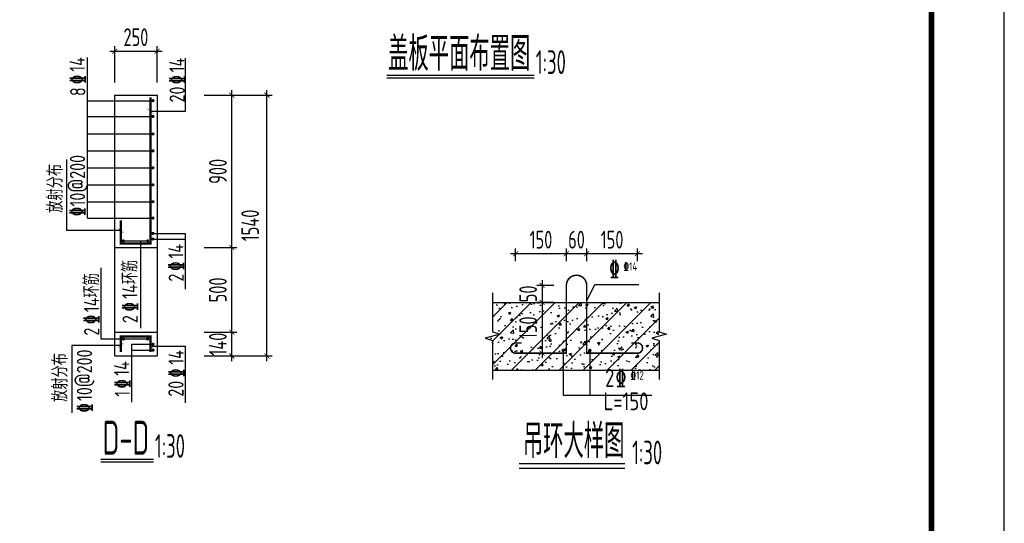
# Model space of a CAD drawing. Extents: x 1154951 to 1182252, y 3484725 to 3514600.
# Tile 7 of 55: x 1171363 to 1177180, y 3489174 to 3492147. Entities that reach past the tile are written whole.
import ezdxf
from ezdxf.enums import TextEntityAlignment as Align

# ---------------------------------------------------------------- set-up
doc = ezdxf.new("R2010")
doc.units = 0
doc.layers.get('0').update_dxf_attribs({"linetype": 'CONTINUOUS'})
doc.layers.get('Defpoints').update_dxf_attribs({"linetype": 'CONTINUOUS'})
for name, color, linetype in [('DIM', 4, 'CONTINUOUS'), ('GPSCOMMON', 7, 'CONTINUOUS'), ('HATCH', 251, 'CONTINUOUS'), ('REIN', 1, 'CONTINUOUS'), ('SBAR', 1, 'CONTINUOUS'), ('THIN', 7, 'CONTINUOUS'), ('普通线1', 7, 'CONTINUOUS')]:
    doc.layers.add(name, color=color, linetype=linetype)
doc.layers.add('标注', color=7, linetype='CONTINUOUS', lineweight=25)
doc.styles.add('gpshz', font='tssdeng.shx', dxfattribs={"width": 0.8, "height": 2.5, "bigfont": 'hztxt.shx'})
doc.styles.add('TSSD_Dimension', font='tssdeng.shx', dxfattribs={"width": 0.7, "bigfont": 'Hztxt.shx'})
doc.styles.add('TSSD_Rein', font='tssdeng.shx', dxfattribs={"width": 0.7, "bigfont": 'hztxt.shx'})
doc.styles.add('图签', font='txt', dxfattribs={"width": 0.66})
doc.dimstyles.new('TSSD_15_30', dxfattribs={"dimtxt": 105, "dimasz": 30, "dimexe": 30, "dimexo": 75, "dimgap": 30, "dimtad": 1, "dimdec": 0, "dimlfac": 0.5, "dimzin": 0, "dimdsep": 46, "dimtxsty": 'TSSD_Dimension', "dimblk": 'ARCHTICK', "dimblk1": 'ARCHTICK', "dimblk2": 'ARCHTICK', "dimcen": 0, "dimdle": 30, "dimclrt": 7, "dimadec": 0, "dimazin": 0, "dimtfac": 1, "dimtdec": 0, "dimtix": 1, "dimtmove": 2, "dimatfit": 3, "dimfxl": 0, "dimtolj": 1, "dimtzin": 0, "dimarcsym": 0})
doc.dimstyles.new('TSSD_30_30', dxfattribs={"dimtxt": 105, "dimasz": 30, "dimexe": 30, "dimexo": 75, "dimgap": 30, "dimtad": 1, "dimdec": 0, "dimzin": 0, "dimdsep": 46, "dimtxsty": 'TSSD_Dimension', "dimblk": 'ARCHTICK', "dimblk1": 'ARCHTICK', "dimblk2": 'ARCHTICK', "dimcen": 0, "dimdle": 30, "dimclrt": 7, "dimadec": 0, "dimazin": 0, "dimtfac": 1, "dimtdec": 0, "dimtix": 1, "dimtmove": 2, "dimatfit": 3, "dimfxl": 0, "dimtolj": 1, "dimtzin": 0, "dimarcsym": 0})
pattern_1 = [(50, (973278.29, 2765829.01), (143.452037, -12.550427), [15, -165]), (355, (973278.3, 2765829.01), (-27.750267, 150.438427), [12, -132]), (100.4514, (973290.25, 2765827.97), (115.701876, 137.887908), [12.748038, -140.228422]), (46.1842, (973278.3, 2765869.01), (213.44821, -33.103803), [22.5, -247.5]), (96.6356, (973296.08, 2765866.25), (186.93254, 194.823574), [19.12206, -210.3426]), (351.1842, (973278.3, 2765869.01), (186.93239, 194.82372), [18, -198]), (21, (973298.29, 2765859.01), (119.38141, -80.523778), [15, -165]), (326, (973298.3, 2765859.01), (48.663066, 145.03001), [12, -132]), (71.4514, (973308.24, 2765852.3), (168.044526, 64.5061), [12.748038, -140.228422]), (37.5, (973278.293, 2765829.013), (2.431971, 66.5787708), [0, -130.4, 0, -134, 0, -132.5]), (7.5, (973278.29, 2765829.01), (52.6139075, 78.8823424), [0, -76.4, 0, -127.4, 0, -50.5]), (327.5, (973233.693, 2765829.01), (106.7644872, -4.5109743), [0, -50, 0, -156, 0, -207]), (317.5, (973213.69, 2765829.01), (116.637234, 20.020996), [0, -65, 0, -103.6, 0, -147]), (45, (973278.29, 2765829.01), (-70.710678, 70.710678), [])]

# ---------------------------------------------------------------- blocks, each defined once
blk = doc.blocks.new('_ARCHTICK')
at = {"color": 0, "linetype": 'ByBlock', "const_width": 0.15}
blk.add_lwpolyline([(-0.5, -0.5), (0.5, 0.5)], dxfattribs=at)
blk = doc.blocks.new('*D387')
at = {"layer": 'Defpoints', "color": 0}
for p in [(1174593.1, 3490765.4), (1174293.1, 3490646.7), (1174593.1, 3490646.7)]:
    blk.add_point(p, dxfattribs=at)
at = {"layer": 'DIM', "color": 0, "lineweight": -2}
for p, q in [((1174263.1, 3490765.4), (1174623.1, 3490765.4)), ((1174293.1, 3490721.7), (1174293.1, 3490795.4)), ((1174593.1, 3490721.7), (1174593.1, 3490795.4))]:
    blk.add_line(p, q, dxfattribs=at)
at = {"layer": 'DIM', "color": 0, "lineweight": -2, "xscale": 30, "yscale": 30, "zscale": 30, "rotation": 180}
blk.add_blockref('_ARCHTICK', (1174293.1, 3490765.4), dxfattribs=at)
at = {"layer": 'DIM', "color": 0, "lineweight": -2, "xscale": 30, "yscale": 30, "zscale": 30}
blk.add_blockref('_ARCHTICK', (1174593.1, 3490765.4), dxfattribs=at)
at = {"layer": 'DIM', "color": 7, "insert": (1174443.1, 3490847.9), "char_height": 105, "attachment_point": 5, "style": 'TSSD_Dimension'}
blk.add_mtext('\\A1;150', dxfattribs=at)
blk = doc.blocks.new('*D388')
at = {"layer": 'Defpoints', "color": 0}
for p in [(1174713.1, 3490765.4), (1174593.1, 3490646.7), (1174713.1, 3490646.7)]:
    blk.add_point(p, dxfattribs=at)
at = {"layer": 'DIM', "color": 0, "lineweight": -2}
for p, q in [((1174563.1, 3490765.4), (1174743.1, 3490765.4)), ((1174593.1, 3490721.7), (1174593.1, 3490795.4)), ((1174713.1, 3490721.7), (1174713.1, 3490795.4))]:
    blk.add_line(p, q, dxfattribs=at)
at = {"layer": 'DIM', "color": 0, "lineweight": -2, "xscale": 30, "yscale": 30, "zscale": 30}
blk.add_blockref('_ARCHTICK', (1174593.1, 3490765.4), dxfattribs=at)
at = {"layer": 'DIM', "color": 0, "lineweight": -2, "xscale": 30, "yscale": 30, "zscale": 30, "rotation": 180}
blk.add_blockref('_ARCHTICK', (1174713.1, 3490765.4), dxfattribs=at)
at = {"layer": 'DIM', "color": 7, "insert": (1174653.1, 3490847.9), "char_height": 105, "attachment_point": 5, "style": 'TSSD_Dimension'}
blk.add_mtext('\\A1;60', dxfattribs=at)
blk = doc.blocks.new('*D389')
at = {"layer": 'Defpoints', "color": 0}
for p in [(1175013.1, 3490765.4), (1174713.1, 3490646.7), (1175013.1, 3490646.7)]:
    blk.add_point(p, dxfattribs=at)
at = {"layer": 'DIM', "color": 0, "lineweight": -2}
for p, q in [((1174683.1, 3490765.4), (1175043.1, 3490765.4)), ((1174713.1, 3490721.7), (1174713.1, 3490795.4)), ((1175013.1, 3490721.7), (1175013.1, 3490795.4))]:
    blk.add_line(p, q, dxfattribs=at)
at = {"layer": 'DIM', "color": 0, "lineweight": -2, "xscale": 30, "yscale": 30, "zscale": 30, "rotation": 180}
blk.add_blockref('_ARCHTICK', (1174713.1, 3490765.4), dxfattribs=at)
at = {"layer": 'DIM', "color": 0, "lineweight": -2, "xscale": 30, "yscale": 30, "zscale": 30}
blk.add_blockref('_ARCHTICK', (1175013.1, 3490765.4), dxfattribs=at)
at = {"layer": 'DIM', "color": 7, "insert": (1174863.1, 3490847.9), "char_height": 105, "attachment_point": 5, "style": 'TSSD_Dimension'}
blk.add_mtext('\\A1;150', dxfattribs=at)
blk = doc.blocks.new('*D390')
at = {"layer": 'Defpoints', "color": 0}
for p in [(1174593.1, 3490577.9), (1174449.5, 3490477.9), (1174593.1, 3490477.9)]:
    blk.add_point(p, dxfattribs=at)
at = {"layer": 'DIM', "color": 0, "lineweight": -2}
for p, q in [((1174449.5, 3490607.9), (1174449.5, 3490447.9)), ((1174518.1, 3490577.9), (1174419.5, 3490577.9)), ((1174518.1, 3490477.9), (1174419.5, 3490477.9))]:
    blk.add_line(p, q, dxfattribs=at)
at = {"layer": 'DIM', "color": 0, "lineweight": -2, "xscale": 30, "yscale": 30, "zscale": 30}
for p, rotation in [((1174449.5, 3490577.9), 270), ((1174449.5, 3490477.9), 90)]:
    blk.add_blockref('_ARCHTICK', p, dxfattribs=dict(at, rotation=rotation))
at = {"layer": 'DIM', "color": 7, "insert": (1174367, 3490527.9), "char_height": 105, "attachment_point": 5, "rotation": 90, "style": 'TSSD_Dimension'}
blk.add_mtext('\\A1;50', dxfattribs=at)
blk = doc.blocks.new('*D391')
at = {"layer": 'Defpoints', "color": 0}
for p in [(1174593.1, 3490477.9), (1174449.5, 3490177.9), (1174512.5, 3490177.9)]:
    blk.add_point(p, dxfattribs=at)
at = {"layer": 'DIM', "color": 0, "lineweight": -2}
for p, q in [((1174518.1, 3490477.9), (1174419.5, 3490477.9)), ((1174449.5, 3490507.9), (1174449.5, 3490147.9)), ((1174437.5, 3490177.9), (1174419.5, 3490177.9))]:
    blk.add_line(p, q, dxfattribs=at)
at = {"layer": 'DIM', "color": 0, "lineweight": -2, "xscale": 30, "yscale": 30, "zscale": 30}
for p, rotation in [((1174449.5, 3490477.9), 90), ((1174449.5, 3490177.9), 270)]:
    blk.add_blockref('_ARCHTICK', p, dxfattribs=dict(at, rotation=rotation))
at = {"layer": 'DIM', "color": 7, "insert": (1174367, 3490327.9), "char_height": 105, "attachment_point": 5, "rotation": 90, "style": 'TSSD_Dimension'}
blk.add_mtext('\\A1;150', dxfattribs=at)
blk = doc.blocks.new('*D438')
at = {"layer": 'Defpoints', "color": 0}
for p in [(1172378.5, 3490301.2), (1172616.7, 3490301.2), (1172378.5, 3490161.2)]:
    blk.add_point(p, dxfattribs=at)
at = {"layer": 'DIM', "color": 0, "lineweight": -2}
for p, q in [((1172453.5, 3490301.2), (1172646.7, 3490301.2)), ((1172616.7, 3490131.2), (1172616.7, 3490331.2)), ((1172453.5, 3490161.2), (1172646.7, 3490161.2))]:
    blk.add_line(p, q, dxfattribs=at)
at = {"layer": 'DIM', "color": 0, "lineweight": -2, "xscale": 30, "yscale": 30, "zscale": 30}
for p, rotation in [((1172616.7, 3490301.2), 270), ((1172616.7, 3490161.2), 90)]:
    blk.add_blockref('_ARCHTICK', p, dxfattribs=dict(at, rotation=rotation))
at = {"layer": 'DIM', "color": 7, "insert": (1172534.2, 3490231.2), "char_height": 105, "attachment_point": 5, "rotation": 90, "style": 'TSSD_Dimension'}
blk.add_mtext('\\A1;140', dxfattribs=at)
blk = doc.blocks.new('*D439')
at = {"layer": 'Defpoints', "color": 0}
for p in [(1172378.5, 3490801.2), (1172616.7, 3490801.2), (1172378.5, 3490301.2)]:
    blk.add_point(p, dxfattribs=at)
at = {"layer": 'DIM', "color": 0, "lineweight": -2}
for p, q in [((1172616.7, 3490271.2), (1172616.7, 3490831.2)), ((1172453.5, 3490801.2), (1172646.7, 3490801.2)), ((1172453.5, 3490301.2), (1172646.7, 3490301.2))]:
    blk.add_line(p, q, dxfattribs=at)
at = {"layer": 'DIM', "color": 0, "lineweight": -2, "xscale": 30, "yscale": 30, "zscale": 30}
for p, rotation in [((1172616.7, 3490801.2), 90), ((1172616.7, 3490301.2), 270)]:
    blk.add_blockref('_ARCHTICK', p, dxfattribs=dict(at, rotation=rotation))
at = {"layer": 'DIM', "color": 7, "insert": (1172534.2, 3490551.2), "char_height": 105, "attachment_point": 5, "rotation": 90, "style": 'TSSD_Dimension'}
blk.add_mtext('\\A1;500', dxfattribs=at)
blk = doc.blocks.new('*D440')
at = {"layer": 'Defpoints', "color": 0}
for p in [(1172378.5, 3491701.2), (1172616.7, 3491701.2), (1172378.5, 3490801.2)]:
    blk.add_point(p, dxfattribs=at)
at = {"layer": 'DIM', "color": 0, "lineweight": -2}
for p, q in [((1172453.5, 3491701.2), (1172646.7, 3491701.2)), ((1172616.7, 3490771.2), (1172616.7, 3491731.2)), ((1172453.5, 3490801.2), (1172646.7, 3490801.2))]:
    blk.add_line(p, q, dxfattribs=at)
at = {"layer": 'DIM', "color": 0, "lineweight": -2, "xscale": 30, "yscale": 30, "zscale": 30}
for p, rotation in [((1172616.7, 3491701.2), 90), ((1172616.7, 3490801.2), 270)]:
    blk.add_blockref('_ARCHTICK', p, dxfattribs=dict(at, rotation=rotation))
at = {"layer": 'DIM', "color": 7, "insert": (1172534.2, 3491251.2), "char_height": 105, "attachment_point": 5, "rotation": 90, "style": 'TSSD_Dimension'}
blk.add_mtext('\\A1;900', dxfattribs=at)
blk = doc.blocks.new('*D441')
at = {"layer": 'Defpoints', "color": 0}
for p in [(1172378.5, 3491701.2), (1172824.4, 3491701.2), (1172378.5, 3490161.2)]:
    blk.add_point(p, dxfattribs=at)
at = {"layer": 'DIM', "color": 0, "lineweight": -2}
for p, q in [((1172453.5, 3491701.2), (1172854.4, 3491701.2)), ((1172824.4, 3490131.2), (1172824.4, 3491731.2)), ((1172453.5, 3490161.2), (1172854.4, 3490161.2))]:
    blk.add_line(p, q, dxfattribs=at)
at = {"layer": 'DIM', "color": 0, "lineweight": -2, "xscale": 30, "yscale": 30, "zscale": 30}
for p, rotation in [((1172824.4, 3491701.2), 90), ((1172824.4, 3490161.2), 270)]:
    blk.add_blockref('_ARCHTICK', p, dxfattribs=dict(at, rotation=rotation))
at = {"layer": 'DIM', "color": 7, "insert": (1172724.8, 3490931.9), "char_height": 105, "attachment_point": 5, "rotation": 90, "style": 'TSSD_Dimension'}
blk.add_mtext('\\A1;1540', dxfattribs=at)
blk = doc.blocks.new('*D442')
at = {"layer": 'Defpoints', "color": 0}
for p in [(1172175, 3491960.6), (1171925, 3491701.2), (1172175, 3491701.2)]:
    blk.add_point(p, dxfattribs=at)
at = {"layer": 'DIM', "color": 0, "lineweight": -2}
for p, q in [((1171925, 3491776.2), (1171925, 3491990.6)), ((1172175, 3491776.2), (1172175, 3491990.6)), ((1171895, 3491960.6), (1172205, 3491960.6))]:
    blk.add_line(p, q, dxfattribs=at)
at = {"layer": 'DIM', "color": 0, "lineweight": -2, "xscale": 30, "yscale": 30, "zscale": 30, "rotation": 180}
blk.add_blockref('_ARCHTICK', (1171925, 3491960.6), dxfattribs=at)
at = {"layer": 'DIM', "color": 0, "lineweight": -2, "xscale": 30, "yscale": 30, "zscale": 30}
blk.add_blockref('_ARCHTICK', (1172175, 3491960.6), dxfattribs=at)
at = {"layer": 'DIM', "color": 7, "insert": (1172050, 3492043.1), "char_height": 105, "attachment_point": 5, "style": 'TSSD_Dimension'}
blk.add_mtext('\\A1;250', dxfattribs=at)
blk = doc.blocks.new('*U288')
at = {"color": 0}
blk.add_lwpolyline([(0, 0), (420, 0), (420, 297), (0, 297)], close=True, dxfattribs=at)
at = {"color": 0, "const_width": 0.75}
blk.add_lwpolyline([(410, 10), (410, 287), (25, 287), (25, 10), (410, 10)], dxfattribs=at)
at = {"color": 0, "linetype": 'Continuous', "style": '图签', "flags": 8}
for tag, width, p, p2 in [('设计总负责', 0.611046, (130.25, 28.99), (141.11, 28.99)), ('工程名称', 2.988281, (283.25, 28.99), (325.75, 28.99)), ('图纸编号', 2.575163, (345.13, 28.99), (381.76, 28.99)), ('子项名称', 2.988281, (283.25, 20.99), (325.75, 20.99))]:
    blk.add_attdef(tag, text='', height=2.5, dxfattribs=dict(at, width=width)).set_placement(p, p2, align=Align.FIT)
at = {"color": 0, "linetype": 'Continuous', "ltscale": 0.055, "style": '图签', "flags": 8}
for tag, width, p, p2 in [('审定', 1.617188, (172.25, 28.99), (183.75, 28.99)), ('设计', 1.617188, (214.25, 28.99), (225.75, 28.99)), ('工程编号', 0.738284, (256.25, 28.99), (266.75, 28.99)), ('版本', 1.530605, (397.87, 28.99), (408.75, 28.99)), ('设计负责', 0.763807, (130.25, 20.99), (141.11, 20.99)), ('审核', 1.617188, (172.25, 20.99), (183.75, 20.99)), ('注册工程师', 0.646875, (214.25, 20.99), (225.75, 20.99)), ('图纸比例', 0.738284, (256.25, 20.99), (266.75, 20.99)), ('专业负责', 0.763807, (130.25, 12.65), (141.11, 12.65)), ('校核', 1.617188, (172.25, 12.65), (183.75, 12.65)), ('注册建筑师', 0.646875, (214.25, 12.65), (225.75, 12.65)), ('出图日期', 0.738284, (256.25, 12.65), (266.75, 12.65))]:
    blk.add_attdef(tag, text='', height=2.5, dxfattribs=dict(at, width=width)).set_placement(p, p2, align=Align.FIT)
at = {"color": 0, "linetype": 'Continuous', "style": '图签'}
for tag, p, width in [('设计证书', (43.26, 16.37), 1.55), ('咨询证书', (43.26, 12.88), 0.9)]:
    blk.add_attdef(tag, p, '', height=2, dxfattribs=dict(at, width=width))
at = {"color": 0, "linetype": 'Continuous', "style": '图签', "width": 0.85}
for tag, height, p in [('图纸名称_2_1', 2.2, (305.02, 15.12)), ('图纸名称_1_1', 2.5, (305.02, 13.35)), ('图纸名称_2_2', 2.2, (305.02, 11.51))]:
    blk.add_attdef(tag, text='', height=height, dxfattribs=at).set_placement(p, align=Align.CENTER)
blk = doc.blocks.new('20180504.1552415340')
at = {"layer": 'HATCH'}
h = blk.add_hatch(dxfattribs=at)
h.set_pattern_fill('ARMORED', color=256, scale=20, style=0)
h.set_pattern_definition(pattern_1)
h.paths.add_polyline_path([(1174593.1, 3490477.9), (1174157, 3490477.9), (1174157, 3490303.9), (1174201, 3490289.9), (1174113, 3490265.9), (1174157, 3490251.9), (1174157, 3490077.9), (1174574.4, 3490077.9), (1174574.4, 3490188.8, -0.414214), (1174569.4, 3490193.8, -1), (1174579.4, 3490193.8, -0.414214), (1174574.4, 3490188.8), (1174574.4, 3490177.9), (1174593.1, 3490177.9)])
h.paths.add_polyline_path([(1174354.5, 3490272.5), (1174354.5, 3490383.2), (1174444.5, 3490383.2), (1174444.5, 3490272.5)], flags=24)
h = blk.add_hatch(dxfattribs=at)
h.set_pattern_fill('ARMORED', color=256, scale=20, style=0)
h.set_pattern_definition(pattern_1)
h.paths.add_polyline_path([(1174713.1, 3490477.9), (1174593.1, 3490477.9), (1174593.1, 3490177.9), (1174574.4, 3490177.9), (1174574.4, 3490077.9), (1174731.8, 3490077.9), (1174731.8, 3490177.9), (1174713.1, 3490177.9)])
h = blk.add_hatch(dxfattribs=at)
h.set_pattern_fill('ARMORED', color=256, scale=20, style=0)
h.set_pattern_definition(pattern_1)
h.paths.add_polyline_path([(1175141.1, 3490477.9), (1174713.1, 3490477.9), (1174713.1, 3490177.9), (1174731.8, 3490177.9), (1174731.8, 3490188.8, -0.414214), (1174726.8, 3490193.8, -1), (1174736.8, 3490193.8, -0.414214), (1174731.8, 3490188.8), (1174731.8, 3490077.9), (1175141.1, 3490077.9), (1175141.1, 3490251.9), (1175097.1, 3490265.9), (1175185.1, 3490289.9), (1175141.1, 3490303.9)])
for p, q in [((1171763.7, 3490975.4), (1171763.7, 3491924.3)), ((1172343.1, 3491605.9), (1172342.3, 3491919.6)), ((1173533.2, 3491818.3), (1174403.4, 3491818.3)), ((1173532.4, 3491802.5), (1174403.4, 3491802.5)), ((1171925, 3490161.2), (1171925, 3491701.2)), ((1171925, 3491701.2), (1172175, 3491701.2)), ((1172175, 3491701.2), (1172175, 3490161.2)), ((1171763.7, 3491668.5), (1172146.4, 3491668.5)), ((1171763.7, 3491575.6), (1172146.4, 3491575.6)), ((1172135.6, 3491605.9), (1172343.1, 3491605.9)), ((1171763.7, 3491471.9), (1172146.4, 3491471.9)), ((1171763.7, 3491371.9), (1172146.4, 3491371.9)), ((1171640.3, 3491322), (1171640.3, 3490902.3)), ((1171763.7, 3491271.9), (1172146.4, 3491271.9)), ((1171763.7, 3491171.9), (1172146.4, 3491171.9)), ((1171763.7, 3491072.2), (1172155.4, 3491072.2)), ((1171763.7, 3490975.4), (1172146.4, 3490975.4)), ((1171960.4, 3490902.3), (1171640.3, 3490902.3)), ((1172146.4, 3490885), (1172343.1, 3490885)), ((1172343.1, 3490556.1), (1172343.1, 3490885)), ((1171976.2, 3490841.1), (1172119.5, 3490841.1)), ((1172078.3, 3490325.9), (1172078.3, 3490841.1)), ((1172146.4, 3490851.6), (1172343.1, 3490851.6)), ((1171925, 3490801.2), (1172175, 3490801.2)), ((1171844.2, 3490261.3), (1171844.2, 3490681.4)), ((1171925, 3490301.2), (1172175, 3490301.2)), ((1172119.5, 3490261.3), (1171844.2, 3490261.3)), ((1171960.4, 3490222.9), (1171672, 3490222.9)), ((1171672, 3490222.9), (1171672, 3489826.6)), ((1172023.8, 3490230.6), (1172023.8, 3489889.1)), ((1172023.8, 3490230.6), (1172147, 3490230.6)), ((1172023.8, 3490195.2), (1172147, 3490195.2)), ((1172135.6, 3490219.3), (1172343.1, 3490219.3)), ((1172343.1, 3489885), (1172343.1, 3490219.3)), ((1174574.4, 3490193.8), (1174574.4, 3489930.2)), ((1174731.8, 3490193.8), (1174731.8, 3489930.2)), ((1171925, 3490161.2), (1172175, 3490161.2)), ((1174574.4, 3489930.2), (1175097.6, 3489930.2)), ((1171843.3, 3489552.2), (1172153.2, 3489552.2)), ((1171842.4, 3489536.4), (1172153.2, 3489536.4)), ((1174314.3, 3489526.6), (1174938.4, 3489526.6)), ((1174314.3, 3489498.3), (1174938.4, 3489498.3))]:
    blk.add_line(p, q)
at = {"const_width": 2}
for points in [[(1172118.5, 3491620.8), (1172152.7, 3491590.9)], [(1171943.2, 3490917.2), (1171977.5, 3490887.3)], [(1171943.2, 3490208), (1171977.5, 3490237.9)], [(1172118.5, 3490234.3), (1172152.7, 3490204.4)]]:
    blk.add_lwpolyline(points, dxfattribs=at)
at = {"layer": 'GPSCOMMON'}
for p, q in [((1174157, 3490477.9), (1174593.1, 3490477.9)), ((1174593.1, 3490477.9), (1175141.1, 3490477.9)), ((1174157, 3490077.9), (1175141.1, 3490077.9))]:
    blk.add_line(p, q, dxfattribs=at)
at = {"layer": 'REIN', "const_width": 13.5}
for points in [[(1171960.4, 3490962), (1171960.4, 3490825.8), (1172135.6, 3490825.8), (1172135.6, 3491688.4)], [(1172135.6, 3490184.2), (1172135.6, 3490276.9), (1171960.4, 3490276.9), (1171960.4, 3490184.2)]]:
    blk.add_lwpolyline(points, dxfattribs=at)
at = {"layer": 'REIN'}
for points, const_width in [([(1172150.9, 3491664, 1), (1172150.9, 3491673, 1)], 9), ([(1172150.9, 3491571.1, 1), (1172150.9, 3491580.1, 1)], 9), ([(1172150.9, 3491467.4, 1), (1172150.9, 3491476.4, 1)], 9), ([(1172150.9, 3491367.4, 1), (1172150.9, 3491376.4, 1)], 9), ([(1172150.9, 3491267.4, 1), (1172150.9, 3491276.4, 1)], 9), ([(1172150.9, 3491167.4, 1), (1172150.9, 3491176.4, 1)], 9), ([(1172150.9, 3491067.7, 1), (1172150.9, 3491076.7, 1)], 9), ([(1172150.9, 3490970.9, 1), (1172150.9, 3490979.9, 1)], 9), ([(1172150.9, 3490880.5, 1), (1172150.9, 3490889.5, 1)], 9), ([(1171976.2, 3490836.6, 1), (1171976.2, 3490845.6, 1)], 9), ([(1172119.5, 3490836.6, 1), (1172119.5, 3490845.6, 1)], 9), ([(1172150.9, 3490847.1, 1), (1172150.9, 3490856.1, 1)], 9), ([(1171976.2, 3490256.8, 1), (1171976.2, 3490265.8, 1)], 9), ([(1172119.5, 3490256.8, 1), (1172119.5, 3490265.8, 1)], 9), ([(1172151.5, 3490226.1, 1), (1172151.5, 3490235.1, 1)], 9), ([(1172151.5, 3490190.7, 1), (1172151.5, 3490199.7, 1)], 9), ([(1174569.4, 3490193.8, 1), (1174579.4, 3490193.8, 1)], 10), ([(1174736.8, 3490193.8, -1), (1174726.8, 3490193.8, -1)], 10)]:
    blk.add_lwpolyline(points, format="xyb", close=True, dxfattribs=dict(at, const_width=const_width))
at = {"layer": 'SBAR', "const_width": 9}
for points in [[(1174713.1, 3490577.9, 1), (1174593.1, 3490577.9, 1)], [(1174329.6, 3490237.9), (1174293.1, 3490237.9, 1), (1174293.1, 3490177.9), (1174593.1, 3490177.9), (1174593.1, 3490577.9, 65961914390672.71875), (1174593.1, 3490577.9, 2.414214)], [(1174976.7, 3490237.9), (1175013.1, 3490237.9, -1), (1175013.1, 3490177.9), (1174713.1, 3490177.9), (1174713.1, 3490577.9, -65961914390672.71875), (1174713.1, 3490577.9, -2.414214)]]:
    blk.add_lwpolyline(points, format="xyb", dxfattribs=at)
at = {"layer": 'THIN', "flags": 128}
for points in [[(1174157, 3490533.9), (1174157, 3490303.9), (1174201, 3490289.9), (1174113, 3490265.9), (1174157, 3490251.9), (1174157, 3490021.9)], [(1175141.1, 3490533.9), (1175141.1, 3490303.9), (1175185.1, 3490289.9), (1175097.1, 3490265.9), (1175141.1, 3490251.9), (1175141.1, 3490021.9)]]:
    blk.add_lwpolyline(points, dxfattribs=at)
at = {"layer": '标注'}
for p, q in [((1174713.1, 3490485.9), (1174761.5, 3490584.1)), ((1174761.5, 3490584.1), (1175021.8, 3490584.1))]:
    blk.add_line(p, q, dxfattribs=at)
at = {"layer": 'GPSCOMMON', "xscale": 43, "yscale": 43, "zscale": 43}
blk.add_blockref('*U288', (1159120.4, 3484725.3), dxfattribs=at)
for s, style, width, p in [('%%132', 'TSSD_Rein', 0.7, (1171749.5, 3491766.8)), ('%%132', 'TSSD_Rein', 0.7, (1172337, 3491765.6)), ('14', 'gpshz', 0.8, (1171748.7, 3491839.7)), ('14', 'gpshz', 0.8, (1172336.8, 3491836.1)), ('20', 'gpshz', 0.8, (1172338.8, 3491658)), ('8', 'gpshz', 0.8, (1171751.5, 3491695.7)), ('10@200', 'gpshz', 0.8, (1171750, 3491044.2)), ('%%132', 'TSSD_Rein', 0.7, (1171748.3, 3490987)), ('%%132', 'TSSD_Rein', 0.7, (1172330.8, 3490665)), ('14', 'gpshz', 0.8, (1172331.3, 3490736.4)), ('14环筋', 'gpshz', 0.8, (1172059.1, 3490498.6)), ('14环筋', 'gpshz', 0.8, (1171832.5, 3490420.1)), ('%%132', 'TSSD_Rein', 0.7, (1172058.9, 3490424.7)), ('%%132', 'TSSD_Rein', 0.7, (1171830.9, 3490350.4)), ('2', 'gpshz', 0.8, (1172333, 3490600.3)), ('2', 'gpshz', 0.8, (1172061.2, 3490355.2)), ('2', 'gpshz', 0.8, (1171833.4, 3490281.5)), ('%%132', 'TSSD_Rein', 0.7, (1172332.2, 3490033.6)), ('10@200', 'gpshz', 0.8, (1171791, 3489895.8)), ('%%132', 'TSSD_Rein', 0.7, (1172013.6, 3489970.6)), ('14', 'gpshz', 0.8, (1172332.4, 3490110.2)), ('%%132', 'TSSD_Rein', 0.7, (1171791.8, 3489828.5)), ('14', 'gpshz', 0.8, (1172011, 3490044.4)), ('20', 'gpshz', 0.8, (1172331.4, 3489920.9)), ('1', 'gpshz', 0.8, (1172015.1, 3489920.7))]:
    blk.add_text(s, height=90, rotation=90, dxfattribs=dict(style=style, width=width)).set_placement(p)
at = {"style": 'gpshz', "width": 0.6}
for s, height, p in [('盖板平面布置图', 200, (1173540.1, 3491845)), ('1:30', 140, (1174412.8, 3491826)), ('D-D', 200, (1171853.5, 3489578.9)), ('吊环大样图', 200, (1174336, 3489558.7)), ('1:30', 140, (1172162.5, 3489559.9)), ('1:30', 140, (1174981.6, 3489521.8))]:
    blk.add_text(s, height=height, dxfattribs=at).set_placement(p)
at = {"layer": 'DIM'}
for s, height, style, width, p in [('%%132', 105, 'TSSD_Rein', 0.7, (1174908.7, 3490593.3)), ('%%13214', 50, 'gpshz', 0.8, (1175011.9, 3490650.1)), ('%%132', 105, 'TSSD_Rein', 0.7, (1174947.5, 3489949.7)), ('%%13212', 50, 'gpshz', 0.8, (1175050.8, 3490006.5)), ('2', 105, 'gpshz', 0.8, (1174876.4, 3489947.6)), ('L=150', 105, 'gpshz', 0.8, (1175078.3, 3489809.8))]:
    blk.add_text(s, height=height, dxfattribs=dict(at, style=style, width=width)).set_placement(p, align=Align.BOTTOM_RIGHT)
at = {"layer": '普通线1', "ltscale": 0.1, "style": 'gpshz', "width": 0.8}
for p in [(1171618, 3491007), (1171646.5, 3489890.4)]:
    blk.add_text('放射分布', height=90, rotation=90, dxfattribs=at).set_placement(p)
at = {"layer": 'DIM'}
for base, p1, p2, angle, dimstyle, picture, middle in [((1172175, 3491960.6), (1171925, 3491701.2), (1172175, 3491701.2), 180, 'TSSD_30_30', '*D442', (1172050, 3492043.1)), ((1172616.7, 3491701.2), (1172378.5, 3490801.2), (1172378.5, 3491701.2), 90, 'TSSD_30_30', '*D440', (1172534.2, 3491251.2)), ((1172616.7, 3490801.2), (1172378.5, 3490301.2), (1172378.5, 3490801.2), 90, 'TSSD_30_30', '*D439', (1172534.2, 3490551.2)), ((1174449.5, 3490477.9), (1174593.1, 3490577.9), (1174593.1, 3490477.9), 90, 'TSSD_15_30', '*D390', (1174367, 3490527.9)), ((1174449.5, 3490177.9), (1174593.1, 3490477.9), (1174512.5, 3490177.9), 90, 'TSSD_15_30', '*D391', (1174367, 3490327.9)), ((1172616.7, 3490301.2), (1172378.5, 3490161.2), (1172378.5, 3490301.2), 90, 'TSSD_30_30', '*D438', (1172534.2, 3490231.2))]:
    dim = blk.add_linear_dim(base=base, p1=p1, p2=p2, angle=angle, dimstyle=dimstyle, dxfattribs=at)
    dim.commit()
    dim.dimension.update_dxf_attribs({"geometry": picture, "text_midpoint": middle})
dim = blk.add_linear_dim(base=(1172824.4, 3491701.2), p1=(1172378.5, 3490161.2), p2=(1172378.5, 3491701.2), angle=90, dimstyle='TSSD_30_30', dxfattribs=at)
dim.commit()
dim.dimension.update_dxf_attribs({"geometry": '*D441', "text_midpoint": (1172724.8, 3490931.9), "dimtype": 160})
for base, p1, p2, picture, middle in [((1174593.1, 3490765.4), (1174293.1, 3490646.7), (1174593.1, 3490646.7), '*D387', (1174443.1, 3490847.9)), ((1174713.1, 3490765.4), (1174593.1, 3490646.7), (1174713.1, 3490646.7), '*D388', (1174653.1, 3490847.9)), ((1175013.1, 3490765.4), (1174713.1, 3490646.7), (1175013.1, 3490646.7), '*D389', (1174863.1, 3490847.9))]:
    dim = blk.add_linear_dim(base=base, p1=p1, p2=p2, dimstyle='TSSD_15_30', dxfattribs=at)
    dim.commit()
    dim.dimension.update_dxf_attribs({"geometry": picture, "text_midpoint": middle})

msp = doc.modelspace()

# ---------------------------------------------------------------- block references
at = {"layer": 'GPSCOMMON'}
msp.add_blockref('20180504.1552415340', (0, 0), dxfattribs=at)

doc.saveas('drawing.dxf')
